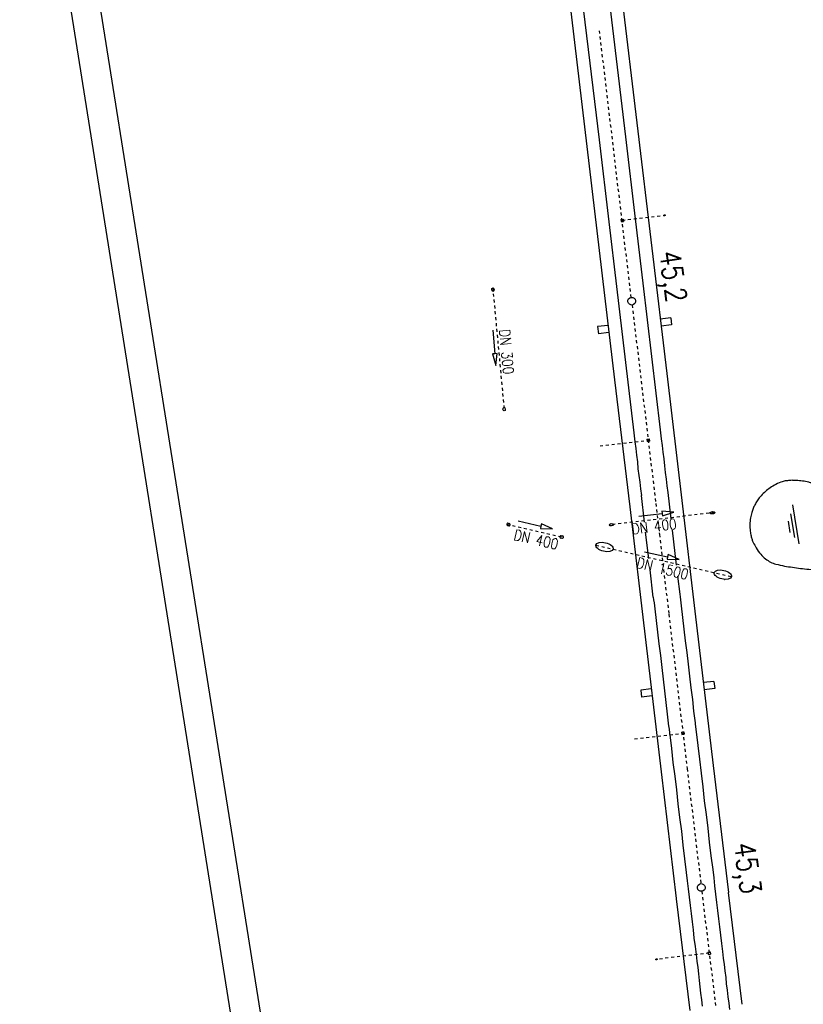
# Model space of a CAD drawing. Extents: x 447827 to 448299, y 438389 to 439851.
# Tile 18 of 21: x 447827 to 447960, y 439582 to 439749. Entities that reach past the tile are written whole.
import ezdxf

# ---------------------------------------------------------------- set-up
doc = ezdxf.new("R2010")
doc.units = 0
doc.header["$LTSCALE"] = 2
doc.header["$MEASUREMENT"] = 0
for name, pattern in [('ACAD_ISO03W100', [0.5, 0.25, -0.25]), ('ACAD_ISO10W100W', [0.5, 0.25, -0.25]), ('AUSGEZOGEN', [0]), ('STRICHLINIEX2', [0.5, 0.25, -0.25]), ('STRICHPT-X3', [3, 1.5, -0.75, 0, -0.75])]:
    doc.linetypes.add(name, pattern=pattern)
doc.layers.get('0').update_dxf_attribs({"linetype": 'AUSGEZOGEN'})
for name, color, linetype in [('ACHSE', 250, 'STRICHPT-X3'), ('Bahnachse', 7, 'CONTINUOUS'), ('Durchlässe', 15, 'CONTINUOUS'), ('Gleisachse', 7, 'CONTINUOUS'), ('Ingenieurbauwerke', 15, 'CONTINUOUS'), ('Planeinteilung', 6, 'CONTINUOUS'), ('RAHMEN', 250, 'AUSGEZOGEN'), ('RRB', 4, 'AUSGEZOGEN'), ('TEXTU', 4, 'CONTINUOUS'), ('Wegdurchlässe', 15, 'CONTINUOUS')]:
    doc.layers.add(name, color=color, linetype=linetype)
doc.styles.add('ROMANS', font='romans.shx', dxfattribs={"width": 0.8})

# ---------------------------------------------------------------- blocks, each defined once
blk = doc.blocks.new('WASSER2')
at = {"layer": 'TEXTU'}
for p, q in [((-3.34, 0.01), (3.36, 0.01)), ((-1.9, -0.54), (2.16, -0.54)), ((-0.7, -1.16), (1.24, -1.16))]:
    blk.add_line(p, q, dxfattribs=at)
blk = doc.blocks.new('1135297')
blk.add_line((0, 0), (1135, 0))
at = {"layer": 'RAHMEN'}
blk.add_line((25, 5), (950, 5), dxfattribs=at)

msp = doc.modelspace()

# ---------------------------------------------------------------- linework, layer by layer
at = {"layer": 'ACHSE'}
for points in [[(448051.41, 439387.64, -0.000001), (448067.12, 439288.88, -0.000002), (448074.98, 439239.5)], [(448098.55, 439091.36, 0.000001), (448108.37, 439029.64, -0.000001), (448118.19, 438967.92, -0.000001), (448122.12, 438943.23, 0.000002), (448126.05, 438918.54, 0.000007)]]:
    msp.add_lwpolyline(points, format="xyb", dxfattribs=at)
at = {"layer": 'Bahnachse', "linetype": 'ACAD_ISO10W100W'}
for p, q in [((447930.87, 439700.36), (447934.88, 439666.72)), ((447934.88, 439666.72), (447935.49, 439661.51)), ((447935.49, 439661.51), (447937.09, 439648)), ((447937.09, 439648), (447940.19, 439621.83)), ((447940.19, 439621.83), (447942.52, 439602.34)), ((447942.67, 439601.05), (447945.05, 439581.37))]:
    msp.add_line(p, q, dxfattribs=at)
at = {"layer": 'Bahnachse', "linetype": 'ACAD_ISO10W100W', "flags": 128}
msp.add_lwpolyline([(447930.72, 439701.65), (447925.3, 439747.21)], dxfattribs=at)
at = {"layer": 'Bahnachse', "linetype": 'Continuous'}
for centre, start_param, end_param in [((447930.8, 439701), 4.06189924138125, 10.34508454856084), ((447942.59, 439601.7), 4.061899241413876, 10.34508454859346)]:
    msp.add_ellipse(centre, major_axis=(0.46, 0.46), ratio=1, start_param=start_param, end_param=end_param, dxfattribs=at)
at = {"layer": 'Durchlässe', "linetype": 'STRICHLINIEX2'}
for p, q in [((447944.89, 439665.21), (447927.02, 439663.11)), ((447924.74, 439659.71), (447947.71, 439654.35))]:
    msp.add_line(p, q, dxfattribs=at)
at = {"layer": 'Durchlässe', "linetype": 'Continuous'}
for p, q in [((447932, 439664.57), (447935.97, 439665.04)), ((447935.93, 439665.44), (447935.97, 439665.04)), ((447937.96, 439665.28), (447935.93, 439665.44)), ((447935.97, 439665.04), (447936.02, 439664.64)), ((447936.02, 439664.64), (447937.96, 439665.28)), ((447932.98, 439658.54), (447936.89, 439657.69)), ((447936.98, 439658.08), (447936.89, 439657.69)), ((447938.85, 439657.26), (447936.98, 439658.08)), ((447936.89, 439657.69), (447936.81, 439657.3)), ((447936.81, 439657.3), (447938.85, 439657.26))]:
    msp.add_line(p, q, dxfattribs=at)
at = {"layer": 'Durchlässe', "linetype": 'ACAD_ISO03W100'}
msp.add_line((447946.53, 439653.86), (447946.56, 439653.85), dxfattribs=at)
at = {"layer": 'Durchlässe', "linetype": 'Continuous'}
for centre, major_axis, ratio, start_param, end_param in [((447944.49, 439665.17), (0.402, 0.051), 0.485584, 0, 6.283185), ((447926.2, 439659.37), (-1.46, 0.34), 0.498312, 3.141593, 9.424778), ((447946.25, 439654.69), (-1.46, 0.34), 0.498312, 3.141593, 9.424778)]:
    msp.add_ellipse(centre, major_axis=major_axis, ratio=ratio, start_param=start_param, end_param=end_param, dxfattribs=at)
msp.add_ellipse((447927.37, 439663.15), major_axis=(0.348, 0.044), ratio=0.579045, dxfattribs=at)
at = {"layer": 'Gleisachse', "linetype": 'Continuous'}
for p, q in [((447922.29, 439753.18), (447925.28, 439728.35)), ((447926.76, 439753.69), (447929.75, 439728.87)), ((447925.28, 439728.35), (447926.93, 439714.45)), ((447929.75, 439728.87), (447931.4, 439714.97)), ((447926.93, 439714.45), (447928.21, 439703.53)), ((447931.4, 439714.97), (447932.68, 439704.04)), ((447928.21, 439703.53), (447931.15, 439678.7)), ((447932.68, 439704.04), (447935.62, 439679.21)), ((447931.15, 439678.7), (447931.33, 439677.21)), ((447935.62, 439679.21), (447935.8, 439677.72)), ((447931.33, 439677.21), (447931.48, 439676.07)), ((447935.8, 439677.72), (447935.95, 439676.58)), ((447935.95, 439676.58), (447936.09, 439675.44)), ((447931.48, 439676.07), (447931.62, 439674.93)), ((447931.62, 439674.93), (447931.77, 439673.79)), ((447936.09, 439675.44), (447936.24, 439674.3)), ((447931.77, 439673.79), (447931.86, 439672.64)), ((447936.24, 439674.3), (447936.33, 439673.15)), ((447936.33, 439673.15), (447936.48, 439672.01)), ((447931.86, 439672.64), (447932, 439671.5)), ((447932, 439671.5), (447932.15, 439670.36)), ((447936.48, 439672.01), (447936.62, 439670.87)), ((447932.15, 439670.36), (447932.29, 439669.22)), ((447936.62, 439670.87), (447936.76, 439669.73)), ((447936.76, 439669.73), (447936.91, 439668.59)), ((447932.29, 439669.22), (447932.44, 439668.08)), ((447932.96, 439663.58), (447932.44, 439668.08)), ((447936.91, 439668.59), (447937.43, 439664.17)), ((447933.69, 439657.4), (447933.16, 439661.9)), ((447937.65, 439662.25), (447938.35, 439656.32)), ((447934.46, 439650.89), (447933.91, 439655.53)), ((447938.57, 439654.45), (447938.93, 439651.41)), ((447938.93, 439651.41), (447938.99, 439650.91)), ((447934.46, 439650.89), (447934.52, 439650.4)), ((447934.52, 439650.4), (447934.58, 439649.9)), ((447934.58, 439649.9), (447934.64, 439649.41)), ((447934.64, 439649.41), (447934.71, 439648.91)), ((447938.99, 439650.91), (447939.05, 439650.42)), ((447939.05, 439650.42), (447939.11, 439649.92)), ((447939.11, 439649.92), (447939.18, 439649.42)), ((447939.18, 439649.42), (447939.43, 439647.44)), ((447934.71, 439648.91), (447934.96, 439646.93)), ((447934.96, 439646.93), (447935.16, 439644.94)), ((447939.43, 439647.44), (447939.63, 439645.45)), ((447935.16, 439644.94), (447935.41, 439642.95)), ((447939.63, 439645.45), (447939.88, 439643.47)), ((447935.41, 439642.95), (447935.66, 439640.97)), ((447939.88, 439643.47), (447940.13, 439641.48)), ((447940.13, 439641.48), (447940.38, 439639.5)), ((447935.66, 439640.97), (447935.91, 439638.98)), ((447940.38, 439639.5), (447940.58, 439637.51)), ((447935.91, 439638.98), (447936.11, 439636.99)), ((447936.11, 439636.99), (447936.36, 439635.01)), ((447940.58, 439637.51), (447940.83, 439635.52)), ((447936.36, 439635.01), (447936.61, 439633.02)), ((447940.83, 439635.52), (447941.08, 439633.54)), ((447936.61, 439633.02), (447936.81, 439631.03)), ((447941.08, 439633.54), (447941.28, 439631.55)), ((447941.28, 439631.55), (447941.53, 439629.56)), ((447936.81, 439631.03), (447937.06, 439629.05)), ((447941.53, 439629.56), (447941.55, 439629.41)), ((447941.55, 439629.41), (447941.57, 439629.27)), ((447937.06, 439629.05), (447937.08, 439628.9)), ((447937.08, 439628.9), (447937.1, 439628.75)), ((447937.1, 439628.75), (447937.12, 439628.6)), ((447937.12, 439628.6), (447937.14, 439628.45)), ((447937.14, 439628.45), (447937.16, 439628.3)), ((447937.16, 439628.3), (447937.18, 439628.16)), ((447937.18, 439628.16), (447937.2, 439628.01)), ((447937.2, 439628.01), (447937.21, 439627.86)), ((447937.21, 439627.86), (447937.23, 439627.71)), ((447941.57, 439629.27), (447941.59, 439629.12)), ((447941.59, 439629.12), (447941.61, 439628.97)), ((447941.61, 439628.97), (447941.63, 439628.82)), ((447941.63, 439628.82), (447941.65, 439628.67)), ((447941.65, 439628.67), (447941.67, 439628.52)), ((447941.67, 439628.52), (447941.69, 439628.37)), ((447941.69, 439628.37), (447941.7, 439628.22)), ((447941.7, 439628.22), (447941.72, 439628.07)), ((447941.72, 439628.07), (447942.02, 439625.74)), ((447937.23, 439627.71), (447937.25, 439627.56)), ((447937.25, 439627.56), (447937.55, 439625.23)), ((447937.55, 439625.23), (447937.79, 439622.89)), ((447942.02, 439625.74), (447942.26, 439623.41)), ((447937.79, 439622.89), (447938.09, 439620.56)), ((447942.26, 439623.41), (447942.56, 439621.07)), ((447942.56, 439621.07), (447942.85, 439618.74)), ((447938.09, 439620.56), (447938.38, 439618.23)), ((447938.38, 439618.23), (447938.63, 439615.89)), ((447942.85, 439618.74), (447943.1, 439616.4)), ((447943.1, 439616.4), (447943.39, 439614.07)), ((447938.63, 439615.89), (447938.92, 439613.56)), ((447938.92, 439613.56), (447939.21, 439611.23)), ((447943.39, 439614.07), (447943.69, 439611.74)), ((447939.21, 439611.23), (447939.46, 439608.89)), ((447943.69, 439611.74), (447943.93, 439609.4)), ((447943.93, 439609.4), (447944.22, 439607.07)), ((447939.46, 439608.89), (447939.75, 439606.56)), ((447939.75, 439606.56), (447940.05, 439604.23)), ((447944.22, 439607.07), (447944.52, 439604.74)), ((447944.52, 439604.74), (447944.69, 439603.35)), ((447940.05, 439604.23), (447940.22, 439602.84)), ((447940.22, 439602.84), (447940.35, 439601.44)), ((447944.69, 439603.35), (447944.82, 439601.96)), ((447940.35, 439601.44), (447940.52, 439600.05)), ((447944.82, 439601.96), (447945, 439600.57)), ((447940.52, 439600.05), (447940.7, 439598.66)), ((447945, 439600.57), (447945.17, 439599.18)), ((447940.7, 439598.66), (447940.88, 439597.28)), ((447945.17, 439599.18), (447945.35, 439597.79)), ((447945.35, 439597.79), (447945.52, 439596.4)), ((447940.88, 439597.28), (447941.05, 439595.89)), ((447945.52, 439596.4), (447945.7, 439595.01)), ((447941.05, 439595.89), (447941.23, 439594.5)), ((447941.23, 439594.5), (447941.35, 439593.1)), ((447945.7, 439595.01), (447945.82, 439593.62)), ((447941.35, 439593.1), (447941.53, 439591.71)), ((447945.82, 439593.62), (447946, 439592.23)), ((447941.53, 439591.71), (447941.7, 439590.32)), ((447946, 439592.23), (447946.17, 439590.84)), ((447941.7, 439590.32), (447941.84, 439589.23)), ((447946.17, 439590.84), (447946.31, 439589.75)), ((447946.31, 439589.75), (447946.45, 439588.66)), ((447941.84, 439589.23), (447941.98, 439588.14)), ((447941.98, 439588.14), (447942.12, 439587.05)), ((447946.45, 439588.66), (447946.59, 439587.57)), ((447942.12, 439587.05), (447942.25, 439585.96)), ((447946.59, 439587.57), (447946.73, 439586.47)), ((447946.73, 439586.47), (447946.81, 439585.38)), ((447942.25, 439585.96), (447942.34, 439584.86)), ((447942.34, 439584.86), (447942.48, 439583.77)), ((447946.81, 439585.38), (447946.95, 439584.28)), ((447942.48, 439583.77), (447942.62, 439582.68)), ((447946.95, 439584.28), (447947.09, 439583.19)), ((447947.09, 439583.19), (447947.23, 439582.1)), ((447942.62, 439582.68), (447942.76, 439581.59)), ((447947.23, 439582.1), (447947.36, 439581.01))]:
    msp.add_line(p, q, dxfattribs=at)
at = {"layer": 'Ingenieurbauwerke', "linetype": 'Continuous'}
for p, q in [((447924.92, 439788.08), (447936.73, 439688.77)), ((447916.08, 439787.03), (447927.9, 439687.72)), ((447928.95, 439714.88), (447929.34, 439714.93)), ((447928.95, 439714.88), (447928.99, 439714.49)), ((447928.99, 439714.49), (447929.39, 439714.53)), ((447929.34, 439714.93), (447929.39, 439714.53)), ((447937.43, 439698.18), (447935.63, 439697.97)), ((447937.43, 439698.18), (447937.57, 439696.99)), ((447926.8, 439696.91), (447925.01, 439696.71)), ((447925.01, 439696.71), (447925.15, 439695.51)), ((447937.57, 439696.99), (447935.78, 439696.78)), ((447926.94, 439695.72), (447925.15, 439695.51)), ((447936.73, 439688.77), (447939.29, 439667.25)), ((447927.9, 439687.72), (447930.46, 439666.2)), ((447933.38, 439677.65), (447933.77, 439677.69)), ((447933.38, 439677.65), (447933.42, 439677.25)), ((447933.42, 439677.25), (447933.82, 439677.3)), ((447933.77, 439677.69), (447933.82, 439677.3)), ((447930.46, 439666.2), (447930.8, 439663.32)), ((447939.3, 439667.24), (447941.51, 439648.52)), ((447930.8, 439663.32), (447932.67, 439647.48)), ((447941.51, 439648.53), (447944.61, 439622.36)), ((447932.67, 439647.48), (447935.77, 439621.31)), ((447944.74, 439636.61), (447942.94, 439636.4)), ((447944.74, 439636.61), (447944.87, 439635.41)), ((447934.11, 439635.34), (447932.32, 439635.13)), ((447932.32, 439635.13), (447932.46, 439633.94)), ((447944.87, 439635.41), (447943.09, 439635.2)), ((447934.25, 439634.15), (447932.46, 439633.94)), ((447939.26, 439627.99), (447939.66, 439628.04)), ((447939.26, 439627.99), (447939.31, 439627.6)), ((447939.66, 439628.04), (447939.71, 439627.64)), ((447939.31, 439627.6), (447939.71, 439627.64)), ((447935.77, 439621.31), (447938.34, 439599.81)), ((447944.61, 439622.36), (447947.18, 439600.86)), ((447938.34, 439599.8), (447940.63, 439580.84)), ((447947.17, 439600.87), (447949.47, 439581.91)), ((447943.72, 439590.76), (447944.11, 439590.81)), ((447943.72, 439590.76), (447943.76, 439590.36)), ((447943.76, 439590.36), (447944.16, 439590.41)), ((447944.11, 439590.81), (447944.16, 439590.41))]:
    msp.add_line(p, q, dxfattribs=at)
at = {"layer": 'Ingenieurbauwerke', "linetype": 'ACAD_ISO03W100'}
for p, q in [((447929.17, 439714.71), (447936.5, 439715.58)), ((447925.43, 439676.5), (447933.6, 439677.47)), ((447931.29, 439626.85), (447939.48, 439627.82)), ((447943.94, 439590.59), (447934.87, 439589.5))]:
    msp.add_line(p, q, dxfattribs=at)
at = {"layer": 'Ingenieurbauwerke', "linetype": 'Continuous'}
msp.add_ellipse((447936.36, 439715.56), major_axis=(0.134, 0.015), ratio=0.555556, dxfattribs=at)
msp.add_ellipse((447935, 439589.52), major_axis=(0.134, 0.015), ratio=0.555556, start_param=0, end_param=6.283185, dxfattribs=at)
at = {"layer": 'RRB', "flags": 128}
msp.add_lwpolyline([(447951.89, 439659.22, 0.044984), (447952.66, 439658.14, 0.052183), (447953.49, 439657.35, 0.048149), (447954.33, 439656.82, 0.048884), (447955.23, 439656.48, 0.024379), (447956.69, 439656.15, 0.013397), (447959.37, 439655.76, 0.009351), (447962.28, 439655.48, 0.015405), (447964.06, 439655.39, 0.029875), (447965.28, 439655.44, 0.045996), (447966.05, 439655.6, 0.060384), (447966.48, 439655.78, 0.039361), (447967.08, 439656.19, 0.063223), (447967.73, 439656.88, 0.058352), (447968.24, 439657.77, 0.043894), (447968.57, 439658.81, 0.055723), (447968.67, 439659.67, 0.021278), (447968.63, 439660.63, 0.030755), (447968.54, 439661.29, 0.015275), (447968.29, 439662.31, 0.022212), (447968.07, 439662.99, 0.012687), (447967.82, 439663.63, 0.013877), (447967.55, 439664.2, 0.021192), (447967.12, 439664.99, 0.012479), (447966.3, 439666.26, 0.016654), (447965.61, 439667.21, 0.021588), (447965.03, 439667.89, 0.03315), (447964.39, 439668.49, 0.02736), (447963.54, 439669.12, 0.020903), (447962.68, 439669.63, 0.027792), (447961.99, 439669.96, 0.017777), (447961.34, 439670.19, 0.021569), (447960.79, 439670.34, 0.021585), (447959.74, 439670.54, 0.021306), (447958.67, 439670.65, 0.005373), (447958.28, 439670.66, 0.006414), (447957.96, 439670.67, 0.026377), (447957.53, 439670.65, 0.016039), (447956.82, 439670.56, 0.053328), (447956.09, 439670.36, 0.032576), (447954.97, 439669.83, 0.029635), (447954.05, 439669.25, 0.03281), (447953.28, 439668.62, 0.027619), (447952.55, 439667.85, 0.034579), (447952.04, 439667.17, 0.022053), (447951.67, 439666.53, 0.022899), (447951.37, 439665.89, 0.028243), (447951.14, 439665.2, 0.023308), (447950.94, 439664.34, 0.03957), (447950.82, 439663.21, 0.038158), (447950.88, 439662.04, 0.022299), (447951.02, 439661.26, 0.027604), (447951.19, 439660.65, 0.032125), (447951.4, 439660.13, 0.0176)], format="xyb", close=True, dxfattribs=at)
at = {"layer": 'Wegdurchlässe', "linetype": 'STRICHLINIEX2'}
for p, q in [((447907.26, 439703.28), (447909.21, 439682.42)), ((447909.62, 439663.24), (447919.22, 439661))]:
    msp.add_line(p, q, dxfattribs=at)
at = {"layer": 'Wegdurchlässe', "linetype": 'Continuous'}
for p, q in [((447907.26, 439696.09), (447907.59, 439692.1)), ((447907.59, 439692.1), (447907.19, 439692.07)), ((447907.19, 439692.07), (447907.76, 439690.11)), ((447907.99, 439692.14), (447907.59, 439692.1)), ((447907.76, 439690.11), (447907.99, 439692.14)), ((447909.77, 439663), (447909.98, 439662.96)), ((447909.86, 439663.39), (447910.07, 439663.35)), ((447911.54, 439663.81), (447915.43, 439662.89)), ((447915.43, 439662.89), (447915.34, 439662.5)), ((447915.53, 439663.28), (447915.43, 439662.89)), ((447917.38, 439662.43), (447915.53, 439663.28)), ((447915.34, 439662.5), (447917.38, 439662.43)), ((447918.87, 439661.29), (447919.07, 439661.24)), ((447918.78, 439660.9), (447918.98, 439660.85))]:
    msp.add_line(p, q, dxfattribs=at)
for centre, major_axis, ratio, start_param, end_param in [((447907.29, 439702.98), (-0.028, 0.299), 0.666667, 0, 6.283185), ((447909.18, 439682.72), (-0.028, 0.299), 0.666667, 0, 6.283185), ((447909.82, 439663.2), (0.141, 0.141), 1, 0.556004, 3.697597), ((447909.82, 439663.2), (0.141, 0.141), 1, 0.556004, 3.697597), ((447910.02, 439663.15), (0.141, 0.141), 1, 3.697597, 6.83919), ((447910.02, 439663.15), (0.141, 0.141), 1, 3.697597, 6.83919), ((447918.82, 439661.09), (0.141, 0.141), 1, 0.556004, 3.697597), ((447918.82, 439661.09), (0.141, 0.141), 1, 0.556004, 3.697597), ((447919.03, 439661.05), (0.141, 0.141), 1, 3.697597, 6.83919), ((447919.03, 439661.05), (0.141, 0.141), 1, 3.697597, 6.83919)]:
    msp.add_ellipse(centre, major_axis=major_axis, ratio=ratio, start_param=start_param, end_param=end_param, dxfattribs=at)

# ---------------------------------------------------------------- block references
at = {"layer": 'Planeinteilung', "linetype": 'Continuous', "rotation": 279.041149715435}
msp.add_blockref('1135297', (447827.12, 439804.72), dxfattribs=at)
at = {"layer": 'RRB', "rotation": 279.0863470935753}
msp.add_blockref('WASSER2', (447958.55, 439663.22), dxfattribs=at)

# ---------------------------------------------------------------- texts
at = {"layer": 'Bahnachse', "linetype": 'Continuous', "style": 'ROMANS', "oblique": 360, "width": 0.8334}
for s, p in [('45,2', (447935.51, 439709.31)), ('45,3', (447948.15, 439609.07))]:
    msp.add_text(s, height=3.5, rotation=277.7297, dxfattribs=at).set_placement(p)
at = {"layer": 'Durchlässe', "linetype": 'Continuous', "style": 'ROMANS', "oblique": 360, "width": 0.8334}
for s, rotation, p in [('DN 400', 7.1879, (447930.92, 439661.49)), ('DN 1500', 346.1879, (447931.47, 439655.92))]:
    msp.add_text(s, height=1.8, rotation=rotation, dxfattribs=at).set_placement(p)
at = {"layer": 'Wegdurchlässe', "linetype": 'Continuous', "style": 'ROMANS', "oblique": 360, "width": 0.8334}
for s, rotation, p in [('DN 300', 275.1879, (447908.36, 439696.18)), ('DN 400', 347.188, (447910.68, 439660.61))]:
    msp.add_text(s, height=1.8, rotation=rotation, dxfattribs=at).set_placement(p)

doc.saveas('drawing.dxf')
